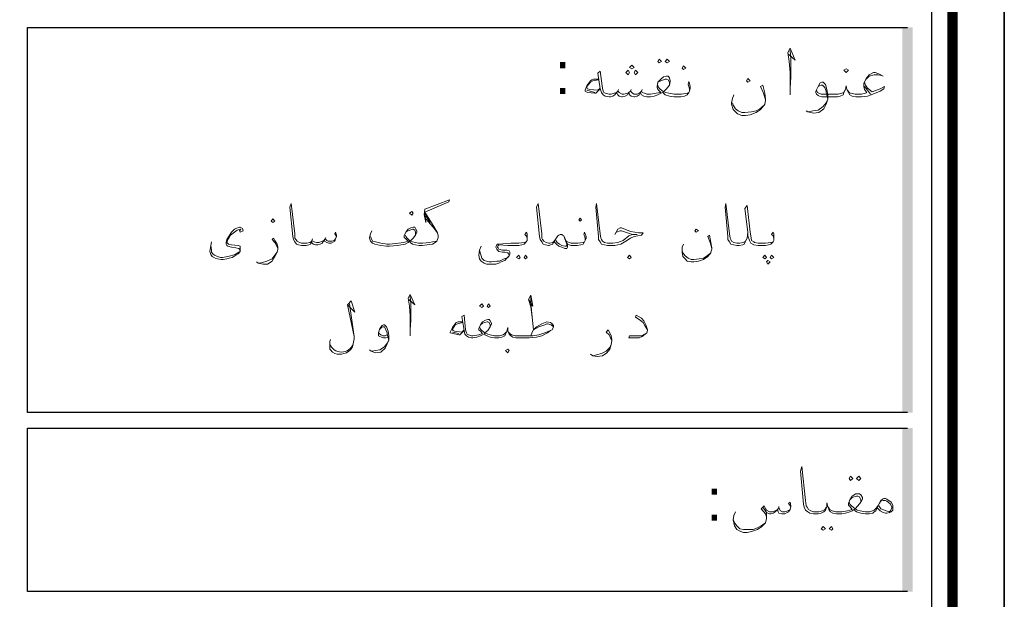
# Model space of a CAD drawing. Header units: metres. Extents: x 5.7 to 89.8, y 4 to 63.5.
# Tile 19 of 20: x 77 to 89.8, y 42.9 to 50.4. Entities that reach past the tile are written whole.
import ezdxf

# ---------------------------------------------------------------- set-up
doc = ezdxf.new("R2010")
doc.units = ezdxf.units.M
doc.header["$MEASUREMENT"] = 0
for name, color, linetype in [('PDF13_KADR', 7, 'Continuous'), ('PDF13_Text', 7, 'Continuous'), ('PDF13_textt', 7, 'Continuous')]:
    doc.layers.add(name, color=color, linetype=linetype)
doc.styles.add('PDF B Mitra', font='BMITRA.TTF')

msp = doc.modelspace()

# ---------------------------------------------------------------- linework, layer by layer
at = {"layer": 'PDF13_KADR', "lineweight": 25}
for points in [[(5.695, 4.013), (89.785, 4.013), (89.785, 63.476), (5.695, 63.476)], [(5.695, 63.476), (89.785, 63.476), (89.785, 4.013), (5.695, 4.013)], [(6.514, 4.832), (88.841, 4.832), (88.841, 62.657), (6.514, 62.657)]]:
    msp.add_lwpolyline(points, close=True, dxfattribs=at)
at = {"layer": 'PDF13_KADR', "lineweight": 0, "const_width": 0.135}
msp.add_lwpolyline([(6.235, 62.937), (6.235, 4.552), (89.111, 4.552), (89.111, 62.937)], close=True, dxfattribs=at)
at = {"layer": 'PDF13_KADR', "lineweight": 25}
for points in [[(88.524, 45.292), (77.053, 45.292), (77.053, 50.31), (88.524, 50.31)], [(88.524, 42.962), (77.053, 42.962), (77.053, 45.09), (88.524, 45.09)]]:
    msp.add_lwpolyline(points, dxfattribs=at)
at = {"layer": 'PDF13_KADR', "transparency": 33554559}
for points in [[(88.456, 45.292), (88.591, 45.292), (88.456, 50.31)], [(88.591, 45.292), (88.456, 50.31), (88.591, 50.31)], [(88.456, 42.962), (88.591, 42.962), (88.456, 45.09)], [(88.591, 42.962), (88.456, 45.09), (88.591, 45.09)]]:
    msp.add_solid(points, dxfattribs=at)
at = {"layer": 'PDF13_textt', "lineweight": 20}
for points in [[(86.973, 49.963), (87.06, 49.886), (86.992, 50.041), (86.963, 49.983), (86.983, 49.867), (86.992, 49.723), (86.992, 49.52), (86.992, 49.434)], [(86.992, 49.52), (87.002, 49.665), (87.002, 49.896), (86.992, 50.012)], [(85.682, 49.482), (85.682, 49.511), (85.673, 49.54), (85.663, 49.569), (85.673, 49.607), (85.682, 49.578), (85.692, 49.54), (85.692, 49.52), (85.682, 49.482), (85.673, 49.463), (85.653, 49.434), (85.615, 49.414), (85.567, 49.405), (85.499, 49.405), (85.48, 49.405), (85.422, 49.414), (85.365, 49.434), (85.345, 49.453), (85.336, 49.463), (85.307, 49.453), (85.268, 49.434), (85.22, 49.414), (85.172, 49.405), (85.153, 49.405), (85.124, 49.405), (85.085, 49.414), (85.056, 49.434), (85.037, 49.463), (85.027, 49.434), (84.999, 49.414), (84.97, 49.405), (84.96, 49.405), (84.922, 49.414), (84.902, 49.434), (84.893, 49.463), (84.873, 49.434), (84.844, 49.414), (84.806, 49.405), (84.796, 49.405), (84.767, 49.414), (84.748, 49.434), (84.729, 49.463), (84.71, 49.434), (84.681, 49.414), (84.652, 49.405), (84.642, 49.405), (84.633, 49.405), (84.584, 49.414), (84.556, 49.434), (84.536, 49.463), (84.517, 49.511), (84.488, 49.713), (84.517, 49.742), (84.546, 49.52), (84.556, 49.482), (84.565, 49.463), (84.584, 49.453), (84.633, 49.443), (84.642, 49.443), (84.661, 49.443), (84.7, 49.453), (84.729, 49.463), (84.748, 49.482), (84.767, 49.463), (84.806, 49.443), (84.825, 49.443), (84.873, 49.453), (84.893, 49.463), (84.912, 49.482), (84.941, 49.453), (84.96, 49.443), (84.999, 49.443), (85.037, 49.463), (85.056, 49.482), (85.066, 49.463), (85.095, 49.453), (85.124, 49.443), (85.153, 49.443), (85.172, 49.443), (85.249, 49.453), (85.307, 49.463), (85.268, 49.501), (85.259, 49.53), (85.259, 49.54), (85.268, 49.597), (85.307, 49.636), (85.345, 49.665), (85.384, 49.675), (85.403, 49.675), (85.422, 49.655), (85.432, 49.617), (85.432, 49.607), (85.422, 49.559), (85.384, 49.511), (85.345, 49.472), (85.374, 49.463), (85.413, 49.453), (85.48, 49.443), (85.499, 49.443), (85.576, 49.443), (85.653, 49.453), (85.673, 49.463)], [(88.206, 49.675), (88.158, 49.703), (88.1, 49.723), (88.081, 49.723), (88.023, 49.694), (87.984, 49.646), (87.955, 49.578), (87.955, 49.54), (87.965, 49.501), (87.994, 49.463), (87.975, 49.453), (87.926, 49.443), (87.898, 49.443), (87.84, 49.443), (87.782, 49.453), (87.763, 49.463), (87.743, 49.492)], [(87.984, 49.636), (88.023, 49.675), (88.09, 49.694), (88.138, 49.694), (88.186, 49.684)], [(84.498, 49.636), (84.43, 49.636), (84.411, 49.626), (84.392, 49.617), (84.344, 49.549), (84.324, 49.492), (84.324, 49.482), (84.353, 49.463), (84.45, 49.453), (84.459, 49.453), (84.517, 49.511)], [(84.498, 49.626), (84.421, 49.617), (84.392, 49.597), (84.344, 49.54), (84.344, 49.53), (84.353, 49.511), (84.382, 49.501), (84.488, 49.492), (84.517, 49.52)], [(85.422, 49.559), (85.422, 49.597), (85.403, 49.626), (85.384, 49.636), (85.365, 49.636), (85.307, 49.617), (85.268, 49.597)], [(85.268, 49.559), (85.268, 49.54), (85.297, 49.511), (85.345, 49.472)], [(86.674, 49.366), (86.645, 49.453), (86.607, 49.54), (86.636, 49.559), (86.665, 49.453), (86.674, 49.376), (86.674, 49.357), (86.665, 49.309), (86.655, 49.299), (86.607, 49.241), (86.549, 49.203), (86.472, 49.174), (86.414, 49.164), (86.366, 49.164), (86.308, 49.183), (86.28, 49.212), (86.251, 49.241), (86.231, 49.309), (86.231, 49.328), (86.241, 49.386), (86.26, 49.434)], [(87.965, 49.597), (87.975, 49.559), (88.003, 49.52), (88.061, 49.472), (88.167, 49.511), (88.225, 49.54), (88.215, 49.511), (88.167, 49.482), (88.052, 49.434), (88.003, 49.414), (87.926, 49.405), (87.898, 49.405), (87.849, 49.405), (87.801, 49.414), (87.772, 49.434), (87.753, 49.463), (87.734, 49.501), (87.724, 49.549), (87.715, 49.501), (87.695, 49.463), (87.686, 49.434), (87.647, 49.414), (87.609, 49.405), (87.551, 49.405), (87.406, 49.405), (87.377, 49.414), (87.358, 49.424), (87.339, 49.443), (87.329, 49.463), (87.329, 49.482), (87.358, 49.54), (87.387, 49.588), (87.406, 49.597), (87.426, 49.597), (87.455, 49.569), (87.474, 49.501), (87.483, 49.434), (87.483, 49.376), (87.464, 49.309), (87.435, 49.251), (87.368, 49.203), (87.3, 49.193), (87.223, 49.212), (87.204, 49.222)], [(87.358, 49.54), (87.377, 49.549), (87.397, 49.559), (87.416, 49.559), (87.445, 49.53), (87.464, 49.482), (87.464, 49.463), (87.483, 49.376), (87.464, 49.328), (87.426, 49.28), (87.358, 49.231), (87.291, 49.222), (87.233, 49.212)], [(88.042, 49.443), (88.003, 49.492), (87.965, 49.54)], [(84.45, 49.463), (84.344, 49.492)], [(84.758, 49.501), (84.748, 49.482)], [(84.922, 49.501), (84.912, 49.482)], [(85.066, 49.501), (85.056, 49.482)], [(87.705, 49.492), (87.695, 49.463), (87.666, 49.453), (87.618, 49.443), (87.551, 49.443), (87.397, 49.443), (87.368, 49.453), (87.349, 49.463), (87.339, 49.492)], [(86.241, 49.328), (86.251, 49.299), (86.28, 49.251), (86.318, 49.222), (86.366, 49.203), (86.405, 49.203), (86.491, 49.212), (86.549, 49.222), (86.597, 49.251), (86.655, 49.299)], [(81.079, 47.585), (81.059, 47.623), (81.069, 47.642), (81.079, 47.604), (81.079, 47.585), (81.069, 47.556), (81.059, 47.527), (81.04, 47.517), (81.011, 47.498), (80.982, 47.498), (80.953, 47.507), (80.925, 47.527), (80.915, 47.536), (80.896, 47.498), (80.867, 47.488), (80.838, 47.479), (80.809, 47.479), (80.78, 47.488), (80.761, 47.498), (80.761, 47.527), (80.742, 47.488), (80.722, 47.479), (80.684, 47.469), (80.636, 47.469), (80.626, 47.469), (80.587, 47.479), (80.559, 47.488), (80.539, 47.517), (80.52, 47.546), (80.51, 47.585), (80.472, 47.97), (80.491, 48.018), (80.539, 47.623), (80.539, 47.565), (80.549, 47.546), (80.568, 47.527), (80.597, 47.507), (80.626, 47.498), (80.636, 47.498), (80.693, 47.498), (80.732, 47.507), (80.761, 47.527), (80.761, 47.536), (80.79, 47.517), (80.819, 47.507), (80.857, 47.507), (80.896, 47.527), (80.915, 47.536), (80.934, 47.556), (80.953, 47.536), (80.973, 47.527), (81.021, 47.527), (81.05, 47.536), (81.069, 47.556)], [(81.541, 47.662), (81.522, 47.623), (81.512, 47.575), (81.512, 47.565), (81.522, 47.527), (81.551, 47.498), (81.579, 47.488), (81.657, 47.469), (81.734, 47.459), (81.772, 47.459), (81.878, 47.469), (81.926, 47.479), (81.974, 47.488), (82.013, 47.507), (82.032, 47.527), (82.042, 47.507), (82.071, 47.488), (82.109, 47.479), (82.157, 47.469), (82.167, 47.469), (82.196, 47.469), (82.263, 47.479), (82.331, 47.488), (82.369, 47.507), (82.388, 47.527), (82.408, 47.575), (82.408, 47.594), (82.398, 47.633), (82.35, 47.719), (82.234, 47.902), (82.543, 48.037), (82.552, 48.066), (82.234, 47.941), (82.225, 47.873), (82.244, 47.768), (82.234, 47.902)], [(84.324, 47.536), (84.324, 47.565), (84.315, 47.594), (84.305, 47.613), (84.315, 47.642), (84.324, 47.623), (84.334, 47.585), (84.334, 47.565), (84.324, 47.536), (84.315, 47.517), (84.295, 47.488), (84.267, 47.479), (84.218, 47.469), (84.161, 47.469), (84.141, 47.469), (84.112, 47.479), (84.093, 47.488), (84.074, 47.527), (84.045, 47.594), (84.026, 47.604), (84.016, 47.613), (83.997, 47.613), (83.978, 47.604), (83.968, 47.594), (83.939, 47.556), (83.92, 47.517), (83.901, 47.498), (83.901, 47.488), (83.872, 47.479), (83.852, 47.469), (83.843, 47.469), (83.804, 47.479), (83.775, 47.488), (83.756, 47.517), (83.737, 47.546), (83.727, 47.585), (83.689, 47.97), (83.708, 48.018), (83.756, 47.623), (83.756, 47.565), (83.766, 47.546), (83.785, 47.527), (83.814, 47.507), (83.843, 47.498), (83.852, 47.498), (83.862, 47.498), (83.901, 47.507), (83.91, 47.517), (83.92, 47.527), (83.939, 47.556)], [(84.71, 47.613), (84.748, 47.681), (84.777, 47.7), (84.796, 47.7), (84.912, 47.652), (84.97, 47.642), (85.018, 47.633), (85.076, 47.633), (85.056, 47.604), (85.008, 47.594), (84.96, 47.585), (84.912, 47.565), (84.854, 47.527), (84.787, 47.488), (84.71, 47.469), (84.613, 47.469), (84.575, 47.479), (84.536, 47.488), (84.517, 47.517), (84.498, 47.546), (84.498, 47.585), (84.459, 47.97), (84.469, 48.018), (84.517, 47.623), (84.527, 47.565), (84.536, 47.546), (84.546, 47.527), (84.575, 47.507), (84.613, 47.498), (84.681, 47.498), (84.748, 47.507), (84.816, 47.536), (84.893, 47.594), (84.941, 47.613), (84.999, 47.613), (84.941, 47.613), (84.796, 47.662), (84.777, 47.662), (84.729, 47.642)], [(86.443, 47.642), (86.434, 47.565), (86.414, 47.527), (86.395, 47.488), (86.376, 47.479), (86.328, 47.469), (86.299, 47.469), (86.26, 47.479), (86.222, 47.488), (86.202, 47.517), (86.183, 47.546), (86.183, 47.585), (86.145, 47.97), (86.154, 48.018), (86.202, 47.623), (86.212, 47.565), (86.222, 47.546), (86.231, 47.527), (86.26, 47.507), (86.299, 47.498), (86.337, 47.498), (86.376, 47.507), (86.405, 47.517), (86.414, 47.527)], [(86.78, 47.536), (86.78, 47.565), (86.771, 47.594), (86.751, 47.613), (86.771, 47.642), (86.78, 47.623), (86.78, 47.585), (86.78, 47.565), (86.78, 47.536), (86.771, 47.517), (86.742, 47.488), (86.713, 47.479), (86.674, 47.469), (86.607, 47.469), (86.578, 47.469), (86.52, 47.479), (86.482, 47.498), (86.462, 47.536), (86.443, 47.594), (86.443, 47.642), (86.405, 47.951), (86.434, 47.989), (86.472, 47.642), (86.482, 47.594), (86.491, 47.536), (86.52, 47.517), (86.53, 47.507), (86.578, 47.498), (86.607, 47.498), (86.674, 47.498), (86.742, 47.507), (86.771, 47.517)], [(82.244, 47.854), (82.302, 47.768)], [(82.244, 47.816), (82.34, 47.71), (82.398, 47.633)], [(79.836, 47.671), (79.827, 47.681), (79.788, 47.671), (79.75, 47.642), (79.701, 47.604), (79.682, 47.575), (79.663, 47.546), (79.653, 47.507), (79.672, 47.488), (79.711, 47.479), (79.798, 47.469), (79.827, 47.459), (79.827, 47.45), (79.827, 47.411), (79.827, 47.392), (79.798, 47.363), (79.769, 47.344), (79.721, 47.315), (79.682, 47.305), (79.653, 47.296), (79.605, 47.286), (79.576, 47.286), (79.528, 47.296), (79.499, 47.305), (79.461, 47.325), (79.441, 47.353), (79.432, 47.392), (79.441, 47.469), (79.451, 47.517)], [(79.817, 47.671), (79.827, 47.642), (79.865, 47.662), (79.855, 47.69), (79.827, 47.71), (79.817, 47.71), (79.769, 47.69), (79.75, 47.681), (79.711, 47.642), (79.682, 47.594), (79.653, 47.546), (79.644, 47.507), (79.644, 47.488), (79.653, 47.469), (79.663, 47.459), (79.711, 47.45), (79.769, 47.44), (79.807, 47.43), (79.817, 47.421), (79.827, 47.411), (79.817, 47.382), (79.807, 47.382), (79.759, 47.353), (79.701, 47.334), (79.663, 47.325), (79.595, 47.315), (79.567, 47.315), (79.528, 47.325), (79.49, 47.344), (79.47, 47.363), (79.451, 47.382), (79.451, 47.411), (79.441, 47.469)], [(82.388, 47.527), (82.331, 47.517), (82.292, 47.507), (82.206, 47.498), (82.167, 47.498), (82.148, 47.498), (82.109, 47.507), (82.071, 47.517), (82.042, 47.527), (82.08, 47.565), (82.109, 47.604), (82.128, 47.642), (82.128, 47.662), (82.109, 47.69), (82.1, 47.71), (82.08, 47.71), (82.051, 47.7), (82.013, 47.681), (81.984, 47.642), (81.965, 47.594), (81.965, 47.575), (81.984, 47.556), (82.013, 47.527), (81.955, 47.507), (81.888, 47.498), (81.772, 47.488), (81.743, 47.488), (81.657, 47.498), (81.589, 47.517), (81.551, 47.527), (81.531, 47.565), (81.522, 47.585)], [(82.109, 47.604), (82.109, 47.642), (82.1, 47.671), (82.08, 47.681), (82.071, 47.681), (82.013, 47.662), (81.984, 47.642)], [(83.564, 47.536), (83.564, 47.565), (83.554, 47.594), (83.535, 47.613), (83.554, 47.642), (83.564, 47.623), (83.564, 47.585), (83.564, 47.565), (83.564, 47.536), (83.554, 47.517), (83.525, 47.488), (83.496, 47.479), (83.458, 47.469), (83.39, 47.469), (83.313, 47.469), (83.198, 47.479), (83.188, 47.469), (83.178, 47.45), (83.188, 47.44), (83.198, 47.421), (83.246, 47.411), (83.303, 47.411), (83.332, 47.402), (83.342, 47.382), (83.342, 47.353), (83.332, 47.334), (83.303, 47.305), (83.275, 47.276), (83.226, 47.257), (83.198, 47.238), (83.159, 47.228), (83.111, 47.228), (83.082, 47.228), (83.034, 47.228), (83.005, 47.238), (82.966, 47.267), (82.947, 47.296), (82.937, 47.344), (82.947, 47.411), (82.966, 47.459)], [(80.318, 47.43), (80.299, 47.469), (80.279, 47.507), (80.241, 47.546), (80.26, 47.565), (80.279, 47.536), (80.308, 47.488), (80.318, 47.45), (80.318, 47.421), (80.308, 47.382), (80.279, 47.325), (80.241, 47.267), (80.183, 47.228), (80.125, 47.228), (80.058, 47.238), (80.038, 47.257)], [(80.77, 47.556), (80.761, 47.536)], [(80.944, 47.575), (80.934, 47.556)], [(81.974, 47.604), (81.984, 47.585), (82.003, 47.565), (82.042, 47.527)], [(82.947, 47.411), (82.957, 47.363), (82.966, 47.334), (82.976, 47.305), (83.005, 47.276), (83.034, 47.267), (83.072, 47.257), (83.101, 47.257), (83.169, 47.267), (83.207, 47.267), (83.265, 47.296), (83.313, 47.315), (83.323, 47.325), (83.332, 47.344), (83.323, 47.363), (83.313, 47.373), (83.275, 47.382), (83.246, 47.382), (83.198, 47.392), (83.178, 47.411), (83.169, 47.421), (83.159, 47.45), (83.169, 47.479), (83.178, 47.488), (83.198, 47.488), (83.352, 47.498), (83.39, 47.498), (83.458, 47.498), (83.525, 47.507), (83.554, 47.517)], [(84.093, 47.488), (84.093, 47.459), (84.093, 47.45), (84.084, 47.43), (84.055, 47.43), (84.016, 47.45), (83.978, 47.459), (83.949, 47.488), (83.92, 47.517)], [(84.045, 47.594), (84.055, 47.556), (84.084, 47.488), (84.084, 47.469), (84.074, 47.459), (84.055, 47.459), (84.016, 47.469), (83.987, 47.488), (83.958, 47.507), (83.939, 47.536)], [(84.074, 47.527), (84.093, 47.517), (84.112, 47.507), (84.141, 47.498), (84.161, 47.498), (84.228, 47.498), (84.295, 47.507), (84.315, 47.517)], [(85.971, 47.43), (85.952, 47.507), (85.923, 47.585), (85.942, 47.604), (85.962, 47.507), (85.971, 47.44), (85.971, 47.421), (85.962, 47.382), (85.962, 47.373), (85.923, 47.325), (85.865, 47.286), (85.798, 47.267), (85.74, 47.257), (85.702, 47.257), (85.653, 47.267), (85.625, 47.296), (85.596, 47.325), (85.586, 47.382), (85.586, 47.402), (85.586, 47.45), (85.605, 47.488)], [(80.067, 47.238), (80.116, 47.247), (80.173, 47.267), (80.241, 47.296), (80.279, 47.344), (80.308, 47.382)], [(85.586, 47.402), (85.596, 47.373), (85.625, 47.334), (85.663, 47.305), (85.702, 47.286), (85.74, 47.286), (85.808, 47.296), (85.865, 47.305), (85.914, 47.334), (85.962, 47.373)], [(81.223, 46.698), (81.319, 46.602), (81.271, 46.747), (81.223, 46.698), (81.31, 46.284), (81.252, 46.708)], [(82.023, 46.766), (82.1, 46.698), (82.042, 46.833), (82.013, 46.785), (82.032, 46.679), (82.042, 46.554), (82.042, 46.371), (82.042, 46.294)], [(82.042, 46.371), (82.051, 46.496), (82.051, 46.708), (82.042, 46.804)], [(83.583, 46.766), (83.641, 46.679), (83.612, 46.824), (83.583, 46.766), (83.612, 46.67), (83.631, 46.535), (83.65, 46.371), (83.718, 46.41), (83.795, 46.438), (83.824, 46.448), (83.833, 46.448), (83.881, 46.438), (83.91, 46.41)], [(83.631, 46.535), (83.612, 46.718), (83.612, 46.814)], [(82.726, 46.477), (82.668, 46.477), (82.639, 46.467), (82.629, 46.448), (82.591, 46.4), (82.562, 46.342), (82.562, 46.332), (82.6, 46.323), (82.677, 46.304), (82.687, 46.304), (82.745, 46.361)], [(82.726, 46.467), (82.658, 46.448), (82.629, 46.438), (82.591, 46.381), (82.591, 46.371), (82.6, 46.361), (82.62, 46.352), (82.716, 46.342), (82.745, 46.371)], [(83.612, 46.294), (83.631, 46.342), (83.65, 46.371), (83.689, 46.41), (83.756, 46.448), (83.824, 46.477), (83.872, 46.467), (83.891, 46.448), (83.91, 46.429), (83.91, 46.41), (83.891, 46.371), (83.872, 46.361), (83.833, 46.332), (83.756, 46.294), (83.689, 46.275), (83.592, 46.265), (83.458, 46.265), (83.419, 46.265), (83.381, 46.275), (83.352, 46.294), (83.332, 46.313), (83.313, 46.352), (83.313, 46.4), (83.303, 46.352), (83.284, 46.313), (83.275, 46.294), (83.236, 46.275), (83.198, 46.265), (83.159, 46.265), (83.14, 46.265), (83.082, 46.275), (83.043, 46.294), (83.015, 46.304), (83.015, 46.323), (82.986, 46.304), (82.957, 46.294), (82.909, 46.275), (82.86, 46.265), (82.851, 46.265), (82.841, 46.265), (82.803, 46.275), (82.774, 46.294), (82.754, 46.313), (82.745, 46.361), (82.716, 46.544), (82.745, 46.564), (82.764, 46.371), (82.774, 46.332), (82.783, 46.313), (82.803, 46.304), (82.841, 46.294), (82.851, 46.294), (82.86, 46.294), (82.937, 46.304), (82.986, 46.323), (82.957, 46.352), (82.937, 46.371), (82.937, 46.39), (82.957, 46.438), (82.986, 46.477), (83.024, 46.496), (83.053, 46.506), (83.072, 46.506), (83.082, 46.487), (83.101, 46.458), (83.101, 46.448), (83.082, 46.41), (83.053, 46.361), (83.015, 46.332), (83.053, 46.313), (83.082, 46.304), (83.14, 46.294), (83.159, 46.294), (83.207, 46.294), (83.255, 46.304), (83.275, 46.323), (83.294, 46.342)], [(83.082, 46.41), (83.082, 46.438), (83.072, 46.467), (83.053, 46.477), (83.043, 46.477), (82.986, 46.458), (82.957, 46.438)], [(85.133, 46.371), (85.104, 46.419), (85.076, 46.467), (85.027, 46.506), (84.979, 46.535), (84.989, 46.564), (85.056, 46.525), (85.085, 46.487), (85.114, 46.438), (85.133, 46.371), (85.133, 46.361), (85.124, 46.332), (85.104, 46.313), (85.066, 46.284), (85.027, 46.265), (84.941, 46.265), (84.893, 46.265), (84.902, 46.294), (84.989, 46.294), (85.056, 46.294), (85.095, 46.313), (85.124, 46.332)], [(81.753, 46.275), (81.724, 46.265), (81.695, 46.265), (81.666, 46.275), (81.647, 46.284), (81.628, 46.294), (81.628, 46.323), (81.628, 46.332), (81.647, 46.39), (81.676, 46.429), (81.695, 46.438), (81.705, 46.438), (81.734, 46.41), (81.753, 46.352), (81.762, 46.294), (81.762, 46.236), (81.743, 46.188), (81.714, 46.13), (81.657, 46.082), (81.589, 46.072), (81.531, 46.092), (81.512, 46.111)], [(81.647, 46.381), (81.666, 46.4), (81.685, 46.41), (81.705, 46.41), (81.724, 46.371), (81.743, 46.332), (81.743, 46.313), (81.762, 46.236), (81.743, 46.198), (81.705, 46.15), (81.647, 46.111), (81.589, 46.101), (81.541, 46.092)], [(81.743, 46.304), (81.714, 46.294), (81.685, 46.294), (81.657, 46.304), (81.637, 46.323), (81.628, 46.342)], [(82.677, 46.323), (82.591, 46.342)], [(82.947, 46.41), (82.957, 46.381), (82.976, 46.361), (83.015, 46.332)], [(83.323, 46.342), (83.342, 46.323), (83.361, 46.304), (83.409, 46.294), (83.458, 46.294), (83.641, 46.294), (83.718, 46.304), (83.795, 46.332), (83.872, 46.361)], [(84.671, 46.227), (84.652, 46.265), (84.633, 46.304), (84.594, 46.342), (84.623, 46.371), (84.642, 46.332), (84.661, 46.294), (84.671, 46.246), (84.671, 46.227), (84.661, 46.178), (84.642, 46.121), (84.604, 46.072), (84.546, 46.034), (84.478, 46.024), (84.421, 46.034), (84.392, 46.053)], [(81.31, 46.284), (81.31, 46.255), (81.3, 46.188), (81.291, 46.15), (81.262, 46.111), (81.242, 46.092), (81.213, 46.072), (81.175, 46.063), (81.146, 46.053), (81.088, 46.053), (81.059, 46.063), (81.03, 46.082), (81.002, 46.111), (80.992, 46.121), (80.992, 46.15), (80.992, 46.169), (80.992, 46.217), (81.002, 46.246)], [(84.43, 46.034), (84.469, 46.044), (84.536, 46.063), (84.594, 46.092), (84.642, 46.14), (84.661, 46.178)], [(88.129, 44.05), (88.109, 44.011), (88.09, 44.002), (88.071, 43.982), (88.023, 43.973), (87.994, 43.973), (87.975, 43.973), (87.917, 43.982), (87.859, 44.002), (87.84, 44.011), (87.83, 44.031), (87.801, 44.011), (87.772, 44.002), (87.715, 43.982), (87.666, 43.973), (87.647, 43.973), (87.599, 43.973), (87.551, 43.982), (87.522, 44.002), (87.503, 44.021), (87.483, 44.069), (87.474, 44.117), (87.474, 44.069), (87.455, 44.021), (87.435, 44.002), (87.397, 43.982), (87.358, 43.973), (87.31, 43.973), (87.3, 43.973), (87.252, 43.982), (87.223, 44.002), (87.194, 44.021), (87.175, 44.06), (87.166, 44.098), (87.127, 44.531), (87.146, 44.589), (87.194, 44.146), (87.204, 44.079), (87.214, 44.06), (87.233, 44.031), (87.262, 44.011), (87.3, 44.002), (87.31, 44.002), (87.368, 44.002), (87.416, 44.011), (87.445, 44.031), (87.464, 44.06)], [(87.493, 44.06), (87.512, 44.031), (87.541, 44.011), (87.589, 44.002), (87.647, 44.002), (87.666, 44.002), (87.743, 44.011), (87.801, 44.031), (87.772, 44.069), (87.753, 44.088), (87.753, 44.108), (87.772, 44.156), (87.801, 44.204), (87.849, 44.233), (87.878, 44.233), (87.898, 44.233), (87.917, 44.223), (87.936, 44.185), (87.936, 44.165), (87.917, 44.127), (87.878, 44.079), (87.84, 44.04), (87.869, 44.021), (87.907, 44.011), (87.975, 44.002), (87.994, 44.002), (88.032, 44.002), (88.09, 44.021), (88.119, 44.05), (88.138, 44.079)], [(87.917, 44.127), (87.917, 44.156), (87.898, 44.194), (87.878, 44.204), (87.859, 44.204), (87.801, 44.185), (87.772, 44.156)], [(86.684, 43.934), (86.674, 43.973), (86.617, 44.04), (86.655, 44.079), (86.674, 44.04), (86.684, 44.021), (86.723, 44.002), (86.761, 44.002), (86.8, 44.011), (86.828, 44.031), (86.848, 44.05), (86.867, 44.011), (86.896, 44.002), (86.925, 44.002), (86.963, 44.011), (86.992, 44.031)], [(87.002, 44.069), (86.973, 44.108), (86.992, 44.127), (87.002, 44.079), (87.002, 44.069), (86.992, 44.031), (86.973, 44.002), (86.954, 43.992), (86.925, 43.973), (86.886, 43.973), (86.848, 43.982), (86.838, 44.002), (86.828, 44.031), (86.8, 44.002), (86.771, 43.982), (86.742, 43.973), (86.723, 43.973), (86.684, 43.992), (86.636, 44.06)], [(86.848, 44.069), (86.848, 44.05)], [(87.763, 44.127), (87.772, 44.098), (87.792, 44.079), (87.84, 44.04)], [(88.158, 44.108), (88.177, 44.137), (88.206, 44.146), (88.235, 44.146), (88.254, 44.137), (88.273, 44.127), (88.302, 44.098), (88.321, 44.06), (88.321, 44.05), (88.302, 44.011), (88.283, 44.002), (88.244, 44.011), (88.177, 44.04), (88.148, 44.079)], [(86.684, 43.992), (86.684, 43.934), (86.684, 43.915), (86.674, 43.857), (86.626, 43.809), (86.568, 43.771), (86.491, 43.742), (86.434, 43.732), (86.385, 43.732), (86.328, 43.751), (86.299, 43.771), (86.27, 43.819), (86.251, 43.896), (86.26, 43.954), (86.28, 44.002)], [(86.251, 43.905), (86.27, 43.857), (86.299, 43.819), (86.337, 43.78), (86.385, 43.771), (86.424, 43.771), (86.511, 43.771), (86.568, 43.79), (86.617, 43.819), (86.674, 43.857)]]:
    msp.add_lwpolyline(points, dxfattribs=at)
for points in [[(84.931, 49.771), (84.96, 49.79), (84.931, 49.819), (84.902, 49.79)], [(85.287, 49.896), (85.316, 49.867), (85.287, 49.848), (85.268, 49.867)], [(85.393, 49.896), (85.422, 49.867), (85.393, 49.848), (85.365, 49.867)], [(85.605, 49.761), (85.634, 49.78), (85.605, 49.809), (85.586, 49.78)], [(84.883, 49.694), (84.902, 49.723), (84.883, 49.752), (84.854, 49.723)], [(84.979, 49.694), (85.008, 49.723), (84.979, 49.752), (84.96, 49.723)], [(87.724, 49.723), (87.753, 49.752), (87.724, 49.771), (87.695, 49.752)], [(86.443, 49.646), (86.472, 49.617), (86.443, 49.597), (86.424, 49.617)], [(82.061, 47.864), (82.08, 47.893), (82.061, 47.912), (82.032, 47.893)], [(80.25, 47.768), (80.279, 47.787), (80.25, 47.816), (80.231, 47.787)], [(84.257, 47.787), (84.276, 47.806), (84.257, 47.825), (84.238, 47.806)], [(85.769, 47.681), (85.798, 47.662), (85.769, 47.642), (85.75, 47.662)], [(83.458, 47.344), (83.477, 47.315), (83.458, 47.296), (83.429, 47.315)], [(83.544, 47.344), (83.564, 47.315), (83.544, 47.296), (83.525, 47.315)], [(84.902, 47.296), (84.922, 47.315), (84.902, 47.344), (84.873, 47.315)], [(86.665, 47.344), (86.684, 47.315), (86.665, 47.296), (86.636, 47.315)], [(86.703, 47.276), (86.732, 47.257), (86.703, 47.228), (86.684, 47.257)], [(86.751, 47.344), (86.78, 47.315), (86.751, 47.296), (86.732, 47.315)], [(82.976, 46.708), (82.995, 46.679), (82.976, 46.66), (82.947, 46.679)], [(83.063, 46.708), (83.082, 46.679), (83.063, 46.66), (83.043, 46.679)], [(83.313, 46.072), (83.332, 46.101), (83.313, 46.121), (83.284, 46.101)], [(87.782, 44.464), (87.811, 44.435), (87.782, 44.406), (87.763, 44.435)], [(87.888, 44.464), (87.917, 44.435), (87.888, 44.406), (87.859, 44.435)], [(88.129, 44.05), (88.148, 44.098), (88.177, 44.146), (88.196, 44.165), (88.215, 44.175), (88.235, 44.175), (88.254, 44.165), (88.312, 44.127), (88.331, 44.088), (88.331, 44.06), (88.331, 44.05), (88.331, 44.021), (88.312, 44.002), (88.292, 43.992), (88.254, 43.982), (88.235, 43.982), (88.206, 43.992), (88.167, 44.011)], [(87.426, 43.809), (87.455, 43.78), (87.426, 43.761), (87.397, 43.78)], [(87.532, 43.809), (87.551, 43.78), (87.532, 43.761), (87.503, 43.78)]]:
    msp.add_lwpolyline(points, close=True, dxfattribs=at)
msp.add_arc((81.146, 46.247), 0.165, 200.983, 339.017, dxfattribs=at)

# ---------------------------------------------------------------- texts
at = {"layer": 'PDF13_Text', "char_height": 0.544, "attachment_point": 7, "style": 'PDF B Mitra'}
for insert in [(83.929, 49.442), (85.904, 43.885)]:
    msp.add_mtext(':', dxfattribs=dict(at, insert=insert))

doc.saveas('drawing.dxf')
